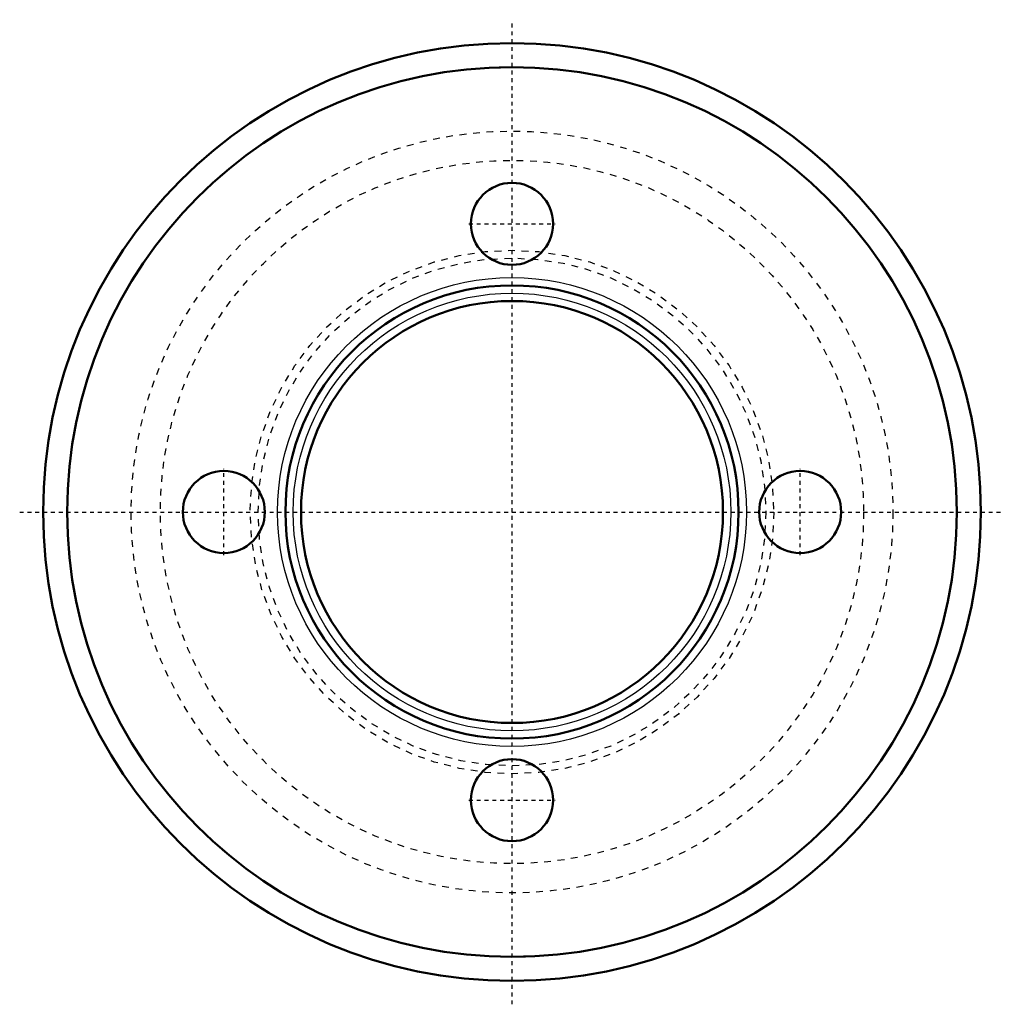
# Model space of a CAD drawing. Header units: millimetres. Extents: x -12.6 to 12.6, y -12.6 to 12.6.
import ezdxf

# ---------------------------------------------------------------- set-up
doc = ezdxf.new("R2010")
doc.units = ezdxf.units.MM
doc.linetypes.add('Center', pattern=[1.5, 0.45, -0.5, 0.05, -0.5])
doc.linetypes.add('Dashed', pattern=[2, 1, -1])
for name, color, linetype, lineweight in [('AM_0', 7, 'Continuous', 50), ('AM_4', 3, 'Continuous', 25), ('AM_5', 3, 'Continuous', 25), ('AM_7', 7, 'Center', 25), ('AM_9', 6, 'Dashed', 25)]:
    doc.layers.add(name, color=color, linetype=linetype, lineweight=lineweight)

msp = doc.modelspace()

# ---------------------------------------------------------------- linework, layer by layer
at = {"layer": 'AM_0', "ltscale": 0.172883}
for centre, radius in [((0, 0), 12), ((0, 0), 11.3865), ((0, 7.375), 1.05), ((0, 0), 5.8), ((0, 0), 5.4), ((-7.375, 0), 1.05), ((7.375, 0), 1.05), ((0, -7.375), 1.05)]:
    msp.add_circle(centre, radius, dxfattribs=at)
at = {"layer": 'AM_4', "ltscale": 0.172883}
for radius in [6, 5.6]:
    msp.add_circle((0, 0), radius, dxfattribs=at)
at = {"layer": 'AM_5', "ltscale": 0.172883}
msp.add_arc((0, 0), 11.3865, 75, 15, dxfattribs=at)
at = {"layer": 'AM_7', "ltscale": 0.172883}
for p, q in [((0, -12.6), (0, 12.6)), ((-1.1025, 7.375), (1.1025, 7.375)), ((-7.375, -1.1025), (-7.375, 1.1025)), ((7.375, -1.1025), (7.375, 1.1025)), ((-12.6, 0), (12.6, 0)), ((-1.1025, -7.375), (1.1025, -7.375))]:
    msp.add_line(p, q, dxfattribs=at)
at = {"layer": 'AM_9', "ltscale": 0.172883}
for radius in [9.75, 9, 6.7, 6.5]:
    msp.add_circle((0, 0), radius, dxfattribs=at)

doc.saveas('drawing.dxf')
